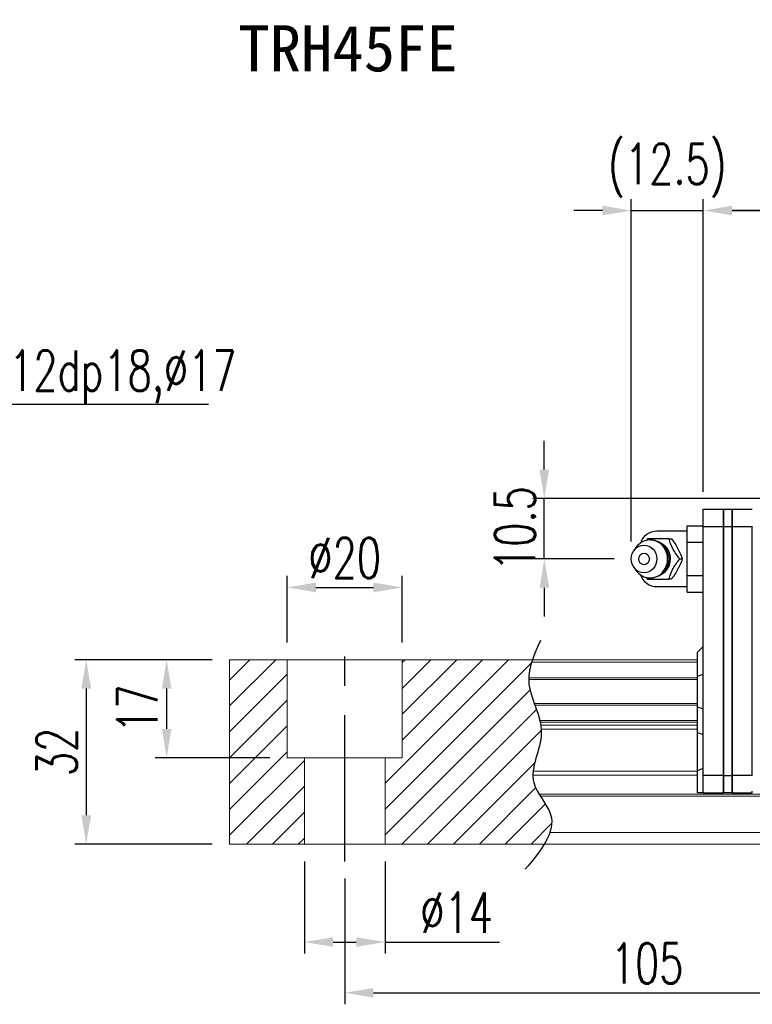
# Model space of a CAD drawing. Header units: millimetres. Extents: x 739 to 1274, y 165 to 336.
# Tile 2 of 50: x 921 to 1048, y 165 to 336. Entities that reach past the tile are written whole.
import ezdxf
from ezdxf import colors
from ezdxf.entities.mleader import LeaderData, LeaderLine
from ezdxf.enums import TextEntityAlignment as Align
from ezdxf.math import Vec2, Vec3

# ---------------------------------------------------------------- set-up
doc = ezdxf.new("R2010")
doc.units = ezdxf.units.MM
doc.header["$LTSCALE"] = 2
doc.header["$PDSIZE"] = -1
doc.linetypes.add('CENTER', pattern=[10.16, 6.35, -1.27, 1.27, -1.27])
for name, color, linetype in [('2', 7, 'Continuous'), ('CHA', 2, 'Continuous'), ('CL', 1, 'CENTER'), ('DIM', 4, 'Continuous'), ('OUT', 3, 'Continuous')]:
    doc.layers.add(name, color=color, linetype=linetype)
doc.styles.add('DIM-7', font='SIMPLEX.shx', dxfattribs={"width": 0.7, "bigfont": 'chineset.shx'})
doc.styles.add('T', font='kaiu.ttf')
doc.dimstyles.new('CNS', dxfattribs={"dimtxt": 3.5, "dimasz": 2.5, "dimexe": 1, "dimexo": 1.5, "dimgap": 0.09, "dimtad": 0, "dimdsep": 46, "dimtxsty": 'DIM-7', "dimcen": 0.09, "dimclrd": 1, "dimclre": 1, "dimclrt": 4, "dimadec": 0, "dimazin": 0, "dimtfac": 1, "dimtix": 1, "dimtmove": 2, "dimatfit": 3, "dimfxl": 1, "dimtvp": 0.971429, "dimtolj": 1, "dimarcsym": 0})

# ---------------------------------------------------------------- blocks, each defined once
blk = doc.blocks.new('*D7')
at = {"color": 7, "lineweight": -2}
for p, q in [((977.14, 186.53), (977.14, 164.72)), ((1082.14, 186.53), (1082.14, 164.72)), ((982.14, 166.72), (1077.14, 166.72))]:
    blk.add_line(p, q, dxfattribs=at)
at = {"color": 7}
for points in [[(982.14, 167.55), (982.14, 165.88), (977.14, 166.72)], [(1077.14, 167.55), (1077.14, 165.88), (1082.14, 166.72)]]:
    blk.add_solid(points, dxfattribs=at)
at = {"layer": 'DEFPOINTS', "color": 0}
for p in [(977.14, 189.53), (1082.14, 189.53), (1082.14, 166.72)]:
    blk.add_point(p, dxfattribs=at)
at = {"color": 7, "insert": (1029.64, 171.82), "char_height": 7, "attachment_point": 5, "style": 'DIM-7'}
blk.add_mtext('\\A1;105', dxfattribs=at)
blk = doc.blocks.new('*D14')
at = {"color": 7, "lineweight": -2}
for p, q in [((967.14, 227.53), (967.14, 239.08)), ((987.14, 227.53), (987.14, 239.08)), ((972.14, 237.08), (982.14, 237.08))]:
    blk.add_line(p, q, dxfattribs=at)
at = {"color": 7}
for points in [[(972.14, 237.92), (972.14, 236.25), (967.14, 237.08)], [(982.14, 237.92), (982.14, 236.25), (987.14, 237.08)]]:
    blk.add_solid(points, dxfattribs=at)
at = {"layer": 'DEFPOINTS', "color": 0}
for p in [(987.14, 237.08), (967.14, 224.53), (987.14, 224.53)]:
    blk.add_point(p, dxfattribs=at)
at = {"color": 7, "insert": (977.14, 242.18), "char_height": 7, "attachment_point": 5, "style": 'DIM-7'}
blk.add_mtext('\\A1;%%C20', dxfattribs=at)
blk = doc.blocks.new('*D15')
at = {"color": 7, "lineweight": -2}
for p, q in [((954.14, 224.53), (944.24, 224.53)), ((946.24, 219.53), (946.24, 212.53)), ((964.14, 207.53), (944.24, 207.53))]:
    blk.add_line(p, q, dxfattribs=at)
at = {"color": 7}
for points in [[(945.41, 219.53), (947.08, 219.53), (946.24, 224.53)], [(945.41, 212.53), (947.08, 212.53), (946.24, 207.53)]]:
    blk.add_solid(points, dxfattribs=at)
at = {"layer": 'DEFPOINTS', "color": 0}
for p in [(957.14, 224.53), (946.24, 207.53), (967.14, 207.53)]:
    blk.add_point(p, dxfattribs=at)
at = {"color": 7, "insert": (941.14, 216.03), "char_height": 7, "attachment_point": 5, "rotation": 90, "style": 'DIM-7'}
blk.add_mtext('\\A1;17', dxfattribs=at)
blk = doc.blocks.new('*D16')
at = {"color": 7, "lineweight": -2}
for p, q in [((954.14, 224.53), (930.28, 224.53)), ((932.28, 219.53), (932.28, 197.53)), ((954.14, 192.53), (930.28, 192.53))]:
    blk.add_line(p, q, dxfattribs=at)
at = {"color": 7}
for points in [[(931.45, 219.53), (933.12, 219.53), (932.28, 224.53)], [(931.45, 197.53), (933.12, 197.53), (932.28, 192.53)]]:
    blk.add_solid(points, dxfattribs=at)
at = {"layer": 'DEFPOINTS', "color": 0}
for p in [(957.14, 224.53), (932.28, 192.53), (957.14, 192.53)]:
    blk.add_point(p, dxfattribs=at)
at = {"color": 7, "insert": (927.18, 208.53), "char_height": 7, "attachment_point": 5, "rotation": 90, "style": 'DIM-7'}
blk.add_mtext('\\A1;32', dxfattribs=at)
blk = doc.blocks.new('*D6')
at = {"color": 7, "lineweight": -2}
for p, q in [((1039.39, 253.68), (1039.39, 304.51)), ((1234.89, 253.68), (1234.89, 304.51)), ((1229.89, 302.51), (1044.39, 302.51))]:
    blk.add_line(p, q, dxfattribs=at)
at = {"color": 7}
for points in [[(1044.39, 303.35), (1044.39, 301.68), (1039.39, 302.51)], [(1229.89, 303.35), (1229.89, 301.68), (1234.89, 302.51)]]:
    blk.add_solid(points, dxfattribs=at)
at = {"layer": 'DEFPOINTS', "color": 0}
for p in [(1039.39, 302.51), (1039.39, 250.68), (1234.89, 250.68)]:
    blk.add_point(p, dxfattribs=at)
at = {"color": 7, "insert": (1137.14, 307.61), "char_height": 7, "attachment_point": 5, "style": 'DIM-7'}
blk.add_mtext('\\A1;195.5', dxfattribs=at)
blk = doc.blocks.new('*D24')
at = {"layer": 'DEFPOINTS', "color": 0}
for p in [(1011.79, 252.53), (1067.14, 252.53), (1026.89, 242.03)]:
    blk.add_point(p, dxfattribs=at)
at = {"layer": 'DIM', "color": 7, "lineweight": -2}
for p, q in [((1011.79, 257.53), (1011.79, 262.53)), ((1064.14, 252.53), (1009.79, 252.53)), ((1011.79, 242.03), (1011.79, 252.53)), ((1023.89, 242.03), (1009.79, 242.03)), ((1011.79, 237.03), (1011.79, 232.03))]:
    blk.add_line(p, q, dxfattribs=at)
at = {"layer": 'DIM', "color": 7}
for points in [[(1010.96, 257.53), (1012.63, 257.53), (1011.79, 252.53)], [(1010.96, 237.03), (1012.63, 237.03), (1011.79, 242.03)]]:
    blk.add_solid(points, dxfattribs=at)
at = {"layer": 'DIM', "color": 7, "insert": (1006.69, 247.28), "char_height": 7, "attachment_point": 5, "rotation": 90, "style": 'DIM-7'}
blk.add_mtext('\\A1;10.5', dxfattribs=at)
blk = doc.blocks.new('*D25')
at = {"color": 7, "lineweight": -2}
for p, q in [((1026.89, 245.03), (1026.89, 304.51)), ((1039.39, 253.68), (1039.39, 304.51)), ((1021.89, 302.51), (1016.89, 302.51)), ((1026.89, 302.51), (1039.39, 302.51)), ((1044.39, 302.51), (1049.39, 302.51))]:
    blk.add_line(p, q, dxfattribs=at)
at = {"color": 7}
for points in [[(1021.89, 303.35), (1021.89, 301.68), (1026.89, 302.51)], [(1044.39, 303.35), (1044.39, 301.68), (1039.39, 302.51)]]:
    blk.add_solid(points, dxfattribs=at)
at = {"layer": 'DEFPOINTS', "color": 0}
for p in [(1039.39, 302.51), (1039.39, 250.68), (1026.89, 242.03)]:
    blk.add_point(p, dxfattribs=at)
at = {"color": 7, "insert": (1033.14, 309.45), "char_height": 7, "attachment_point": 5, "style": 'DIM-7'}
blk.add_mtext('\\A1;(12.5)', dxfattribs=at)
blk = doc.blocks.new('*D27')
at = {"color": 7, "lineweight": -2}
for p, q in [((970.14, 189.53), (970.14, 173.53)), ((984.14, 189.53), (984.14, 173.53)), ((975.14, 175.53), (979.14, 175.53)), ((984.14, 175.53), (1004.01, 175.53))]:
    blk.add_line(p, q, dxfattribs=at)
at = {"color": 7}
for points in [[(975.14, 176.36), (975.14, 174.69), (970.14, 175.53)], [(979.14, 176.36), (979.14, 174.69), (984.14, 175.53)]]:
    blk.add_solid(points, dxfattribs=at)
at = {"layer": 'DEFPOINTS', "color": 0}
for p in [(970.14, 192.53), (984.14, 192.53), (984.14, 175.53)]:
    blk.add_point(p, dxfattribs=at)
at = {"color": 7, "insert": (996.57, 180.63), "char_height": 7, "attachment_point": 5, "style": 'DIM-7'}
blk.add_mtext('\\A1;%%C14', dxfattribs=at)

msp = doc.modelspace()

# ---------------------------------------------------------------- hatches: boundary and pattern name
at = {"layer": 'DIM'}
h = msp.add_hatch(dxfattribs=at)
h.set_pattern_fill('ANSI31', color=0, style=0)
h.set_pattern_definition([(45, (653.1927, 51.7507), (-2.245064, 2.245064), [])])
edge = h.paths.add_edge_path()
edge.add_spline(control_points=[(1010.042, 216.963), (1009.578, 218.264), (1009.117, 219.64), (1009.073, 221.018), (1009.072, 221.102)], knot_values=[7.0410379, 7.0410379, 7.0410379, 7.0410379, 11.0834181, 11.3490412, 11.3490412, 11.3490412, 11.3490412], degree=3, periodic=0)
edge.add_spline(control_points=[(1009.072, 221.102), (1009.07, 221.2), (1009.071, 221.298), (1009.074, 221.396)], knot_values=[6.7346274, 6.7346274, 6.7346274, 6.7346274, 7.0410379, 7.0410379, 7.0410379, 7.0410379], degree=3, periodic=0)
edge.add_spline(control_points=[(1009.074, 221.396), (1009.098, 222.3), (1009.288, 223.204), (1009.575, 224.108)], knot_values=[3.908874, 3.908874, 3.908874, 3.908874, 6.7346274, 6.7346274, 6.7346274, 6.7346274], degree=3, periodic=0)
edge.add_spline(control_points=[(1009.575, 224.108), (1009.62, 224.249), (1009.667, 224.391), (1009.716, 224.533)], knot_values=[3.466366, 3.466366, 3.466366, 3.466366, 3.908874, 3.908874, 3.908874, 3.908874], degree=3, periodic=0)
edge.add_line((1009.713, 224.533), (987.141, 224.533))
edge.add_line((987.141, 224.533), (987.141, 207.533))
edge.add_line((987.141, 207.533), (984.141, 207.533))
edge.add_line((984.141, 207.533), (984.141, 192.533))
edge.add_line((984.141, 192.533), (1011.783, 192.533))
edge.add_spline(control_points=[(1011.783, 192.533), (1012.188, 193.203), (1012.519, 193.87), (1012.744, 194.533)], knot_values=[35.0876755, 35.0876755, 35.0876755, 35.0876755, 37.2888756, 37.2888756, 37.2888756, 37.2888756], degree=3, periodic=0)
edge.add_spline(control_points=[(1012.744, 194.533), (1013.103, 195.586), (1013.284, 197.71), (1011.784, 199.758), (1011.104, 200.826)], knot_values=[27.949439, 27.949439, 27.949439, 27.949439, 31.4503537, 35.0876755, 35.0876755, 35.0876755, 35.0876755], degree=3, periodic=0)
edge.add_spline(control_points=[(1011.104, 200.826), (1011.029, 200.943), (1010.955, 201.061), (1010.883, 201.179)], knot_values=[27.5490533, 27.5490533, 27.5490533, 27.5490533, 27.949439, 27.949439, 27.949439, 27.949439], degree=3, periodic=0)
edge.add_spline(control_points=[(1010.883, 201.179), (1010.481, 201.837), (1009.918, 202.917), (1009.805, 204.051), (1009.809, 204.49)], knot_values=[23.9494384, 23.9494384, 23.9494384, 23.9494384, 26.1777675, 27.5490533, 27.5490533, 27.5490533, 27.5490533], degree=3, periodic=0)
edge.add_spline(control_points=[(1009.809, 204.49), (1009.812, 204.724), (1009.828, 204.96), (1009.855, 205.197)], knot_values=[23.2175338, 23.2175338, 23.2175338, 23.2175338, 23.9494384, 23.9494384, 23.9494384, 23.9494384], degree=3, periodic=0)
edge.add_spline(control_points=[(1009.855, 205.197), (1010.098, 207.338), (1011.343, 209.833), (1011.268, 212.249), (1011.251, 212.471)], knot_values=[15.9420699, 15.9420699, 15.9420699, 15.9420699, 22.5462419, 23.2175338, 23.2175338, 23.2175338, 23.2175338], degree=3, periodic=0)
edge.add_spline(control_points=[(1011.251, 212.471), (1011.233, 212.708), (1011.205, 212.943), (1011.167, 213.178)], knot_values=[15.228195, 15.228195, 15.228195, 15.228195, 15.9420699, 15.9420699, 15.9420699, 15.9420699], degree=3, periodic=0)
edge.add_spline(control_points=[(1011.167, 213.178), (1011.14, 213.346), (1011.109, 213.512), (1011.073, 213.679)], knot_values=[14.7203513, 14.7203513, 14.7203513, 14.7203513, 15.228195, 15.228195, 15.228195, 15.228195], degree=3, periodic=0)
edge.add_spline(control_points=[(1011.073, 213.679), (1011.053, 213.772), (1011.033, 213.865), (1011.01, 213.957)], knot_values=[14.4372251, 14.4372251, 14.4372251, 14.4372251, 14.7203513, 14.7203513, 14.7203513, 14.7203513], degree=3, periodic=0)
edge.add_spline(control_points=[(1011.01, 213.957), (1010.793, 214.869), (1010.469, 215.771), (1010.147, 216.669)], knot_values=[11.6531458, 11.6531458, 11.6531458, 11.6531458, 14.4372251, 14.4372251, 14.4372251, 14.4372251], degree=3, periodic=0)
edge.add_spline(control_points=[(1010.147, 216.669), (1010.112, 216.767), (1010.077, 216.865), (1010.042, 216.963)], knot_values=[11.3490412, 11.3490412, 11.3490412, 11.3490412, 11.6531458, 11.6531458, 11.6531458, 11.6531458], degree=3, periodic=0)
edge.add_line((1010.042, 216.963), (1010.042, 216.963))
h.paths.add_polyline_path([(967.141, 224.533), (957.141, 224.533), (957.141, 192.533), (970.141, 192.533), (970.141, 207.533), (967.141, 207.533)])

# ---------------------------------------------------------------- linework, layer by layer
at = {"layer": '2', "color": 0, "linetype": 'Continuous'}
for p, q in [((1039.391, 250.683), (1042.891, 250.683)), ((1039.391, 247.683), (1039.391, 250.683)), ((1042.891, 250.683), (1042.891, 247.683)), ((1042.891, 250.683), (1044.391, 250.683)), ((1042.891, 247.683), (1042.891, 250.683)), ((1044.391, 250.683), (1044.391, 247.683)), ((1044.391, 250.683), (1047.891, 250.683)), ((1044.391, 247.683), (1044.391, 250.683)), ((1036.591, 246.833), (1031.308, 246.833)), ((1036.591, 247.806), (1039.391, 247.806)), ((1036.591, 244.919), (1036.591, 247.806)), ((1039.391, 204.433), (1039.391, 247.683)), ((1039.391, 247.683), (1042.891, 247.683)), ((1042.891, 247.683), (1042.891, 204.433)), ((1042.891, 247.683), (1044.391, 247.683)), ((1042.891, 204.433), (1042.891, 247.683)), ((1044.391, 247.683), (1044.391, 204.433)), ((1044.391, 204.433), (1044.391, 247.683)), ((1044.391, 247.683), (1047.891, 247.683)), ((1047.891, 247.683), (1047.891, 247.733)), ((1047.891, 204.433), (1047.891, 247.683)), ((1036.591, 244.919), (1039.391, 244.919)), ((1036.591, 239.146), (1036.591, 244.919)), ((1027.688, 243.992), (1027.324, 243.457)), ((1027.324, 240.608), (1027.688, 240.074)), ((1036.591, 236.259), (1036.591, 239.146)), ((1036.591, 239.146), (1039.391, 239.146)), ((1031.308, 237.233), (1036.591, 237.233)), ((1036.591, 236.259), (1039.391, 236.259)), ((1038.391, 225.833), (1039.391, 226.833)), ((1038.391, 221.685), (1038.391, 225.833)), ((1038.391, 221.685), (1039.391, 222.049)), ((1038.391, 216.38), (1038.391, 221.685)), ((1038.391, 216.38), (1039.391, 216.016)), ((1038.391, 211.911), (1038.391, 216.38)), ((1038.391, 205.321), (1038.391, 211.911)), ((1038.391, 211.911), (1039.391, 211.547)), ((1038.391, 205.321), (1039.391, 205.735)), ((1038.391, 201.433), (1038.391, 205.321)), ((1042.891, 204.433), (1039.391, 204.433)), ((1039.391, 201.433), (1039.391, 204.433)), ((1042.891, 204.433), (1044.391, 204.433)), ((1042.891, 204.433), (1042.891, 201.433)), ((1042.891, 201.433), (1042.891, 204.433)), ((1044.391, 204.433), (1044.391, 201.433)), ((1044.391, 201.433), (1044.391, 204.433)), ((1047.891, 204.433), (1044.391, 204.433)), ((1047.891, 204.383), (1047.891, 204.433)), ((1047.891, 201.433), (1047.891, 201.733)), ((1039.391, 201.433), (1038.391, 201.433)), ((1039.391, 201.433), (1042.891, 201.433)), ((1044.391, 201.433), (1042.891, 201.433)), ((1044.391, 201.433), (1047.891, 201.433))]:
    msp.add_line(p, q, dxfattribs=at)
for centre, start, end in [((1031.308, 243.833), 89.99998, 161.42204), ((1031.308, 240.233), 198.57796, 270.00002)]:
    msp.add_arc(centre, 3, start, end, dxfattribs=at)
for major_axis in [(0, -2.4), (0, -1)]:
    msp.add_ellipse((1029.108, 242.033), major_axis=major_axis, ratio=0.9238797, dxfattribs=at)
for centre, major_axis, start_param, end_param in [((1030.142, 242.033), (0, -3.3), 3.1415926, 4.0769035), ((1030.142, 242.033), (0, -3.3), 0, 3.1415927), ((1030.956, 242.033), (0, -2.962), 0.4233297, 2.6987264), ((1030.142, 242.033), (0, -3.3), 5.3479724, 6.2831853)]:
    msp.add_ellipse(centre, major_axis=major_axis, ratio=0.9238797, start_param=start_param, end_param=end_param, dxfattribs=at)
for points, degree in [([(1029.698, 245.533), (1029.61, 245.418), (1029.522, 245.302), (1029.434, 245.185)], 3), ([(1033.432, 245.533), (1033.847, 245.533)], 1), ([(1035.299, 242.033), (1035.714, 242.033)], 1), ([(1029.454, 238.854), (1029.535, 238.746), (1029.617, 238.639), (1029.698, 238.533)], 3), ([(1030.163, 238.754), (1030.221, 238.751), (1030.278, 238.749), (1030.334, 238.75)], 3), ([(1033.847, 238.533), (1033.432, 238.533)], 1)]:
    msp.add_open_spline(points, degree=degree, dxfattribs=at)
for points, knots in [([(1033.432, 245.533), (1032.714, 245.533), (1031.945, 245.533), (1030.637, 245.533), (1030.151, 245.533), (1029.698, 245.533)], [0, 0, 0, 0, 0.5, 0.5, 1, 1, 1, 1]), ([(1033.442, 242.033), (1033.441, 242.283), (1033.385, 242.78), (1033.128, 243.507), (1032.7, 244.165), (1032.125, 244.709), (1031.441, 245.098), (1030.76, 245.303), (1030.323, 245.323), (1030.141, 245.314)], [0, 0, 0, 0, 0.1424122, 0.2912277, 0.4421098, 0.5939693, 0.7455107, 0.8956214, 1, 1, 1, 1]), ([(1035.299, 242.033), (1035.034, 242.379), (1034.766, 242.733), (1034.349, 243.362), (1034.189, 243.631), (1033.92, 244.158), (1033.808, 244.42), (1033.605, 244.967), (1033.516, 245.252), (1033.432, 245.533)], [0, 0, 0, 0, 0.316279, 0.316279, 0.5305075, 0.5305075, 0.7443494, 0.7443494, 1, 1, 1, 1]), ([(1033.847, 245.532), (1034.259, 244.986), (1034.658, 244.4), (1035.311, 243.178), (1035.542, 242.583), (1035.714, 242.033)], [0, 0, 0, 0, 0.5, 0.5, 1, 1, 1, 1]), ([(1030.482, 238.755), (1030.53, 238.758), (1030.825, 238.785), (1031.357, 238.937), (1032.017, 239.283), (1032.579, 239.768), (1033.019, 240.361), (1033.318, 241.04), (1033.429, 241.613), (1033.442, 241.946), (1033.442, 242.033)], [0, 0, 0, 0, 0.0297339, 0.1848987, 0.3380427, 0.4898314, 0.6411412, 0.7929758, 0.9463445, 1, 1, 1, 1]), ([(1033.432, 238.533), (1033.536, 238.879), (1033.646, 239.233), (1033.9, 239.862), (1034.026, 240.131), (1034.32, 240.658), (1034.489, 240.92), (1034.868, 241.467), (1035.084, 241.752), (1035.299, 242.033)], [0, 0, 0, 0, 0.316279, 0.316279, 0.5305075, 0.5305075, 0.7443494, 0.7443494, 1, 1, 1, 1]), ([(1035.714, 242.032), (1035.543, 241.486), (1035.316, 240.9), (1034.666, 239.678), (1034.262, 239.083), (1033.847, 238.533)], [0, 0, 0, 0, 0.5, 0.5, 1, 1, 1, 1]), ([(1029.698, 238.533), (1030.158, 238.533), (1030.652, 238.533), (1032.001, 238.533), (1032.724, 238.533), (1033.432, 238.533)], [0, 0, 0, 0, 0.5, 0.5, 1, 1, 1, 1])]:
    msp.add_open_spline(points, degree=3, knots=knots, dxfattribs=at)
at = {"layer": 'CL', "color": 0, "ltscale": 2}
msp.add_line((977.141, 189.533), (977.141, 227.533), dxfattribs=at)
at = {"layer": 'DIM', "color": 0}
msp.add_open_spline([(1011.131, 227.861), (1010.047, 225.522), (1007.581, 220.205), (1013.295, 212.123), (1007.866, 203.721), (1015.413, 196.526), (1011.157, 191.383), (1008.496, 188.168)], degree=3, knots=[0, 0, 0, 0, 7.306661, 16.6133617, 25.3207242, 31.5867608, 42.0326146, 42.0326146, 42.0326146, 42.0326146], dxfattribs=at)
at = {"layer": 'OUT', "color": 0, "linetype": 'Continuous', "lineweight": 15}
for p, q in [((957.141, 224.533), (1038.391, 224.533)), ((957.141, 192.533), (957.141, 224.533)), ((967.141, 207.533), (967.141, 224.533)), ((987.141, 207.533), (987.141, 224.533)), ((1009.575, 224.108), (1038.391, 224.108)), ((1009.072, 221.102), (1038.391, 221.102)), ((1009.074, 221.396), (1038.391, 221.396)), ((1010.042, 216.963), (1038.391, 216.963)), ((1010.147, 216.669), (1038.391, 216.669)), ((1011.01, 213.957), (1038.391, 213.957)), ((1011.073, 213.679), (1038.391, 213.679)), ((1011.167, 213.178), (1038.391, 213.178)), ((1011.251, 212.471), (1038.391, 212.471)), ((967.141, 207.533), (987.141, 207.533)), ((970.141, 192.533), (970.141, 207.533)), ((984.141, 192.533), (984.141, 207.533)), ((1009.855, 205.197), (1038.391, 205.197)), ((1009.809, 204.49), (1038.391, 204.49)), ((1010.883, 201.179), (1261.141, 201.179)), ((1011.104, 200.826), (1261.141, 200.826)), ((1012.744, 194.533), (1261.141, 194.533)), ((957.141, 192.533), (1261.141, 192.533))]:
    msp.add_line(p, q, dxfattribs=at)

# ---------------------------------------------------------------- texts
at = {"layer": 'CHA', "color": 7, "style": 'T'}
msp.add_text('TRH45FE', height=8, dxfattribs=at).set_placement((977.734, 330.605), align=Align.MIDDLE)

# ---------------------------------------------------------------- dimensions: what is measured, and where the dimension line sits
at = {"color": 0}
for base, p1, p2, text, picture, middle in [((1039.391, 302.514), (1026.891, 242.033), (1039.391, 250.683), '(<>)', '*D25', (1033.141, 309.448)), ((987.141, 237.083), (967.141, 224.533), (987.141, 224.533), '%%C<>', '*D14', (977.141, 242.183))]:
    dim = msp.add_linear_dim(base=base, p1=p1, p2=p2, text=text, dimstyle='CNS', override={"dimscale": 2, "dimgap": 0.8, "dimtad": 1, "dimclrd": 7, "dimclre": 7, "dimclrt": 7, "dimtmove": 1}, dxfattribs=at)
    dim.commit()
    dim.dimension.update_dxf_attribs({"geometry": picture, "text_midpoint": middle})
for base, p1, p2, picture, middle in [((1039.391, 302.514), (1234.891, 250.683), (1039.391, 250.683), '*D6', (1137.141, 307.614)), ((1082.141, 166.718), (977.141, 189.533), (1082.141, 189.533), '*D7', (1029.641, 171.818))]:
    dim = msp.add_linear_dim(base=base, p1=p1, p2=p2, dimstyle='CNS', override={"dimscale": 2, "dimgap": 0.8, "dimtad": 1, "dimclrd": 7, "dimclre": 7, "dimclrt": 7, "dimtmove": 1}, dxfattribs=at)
    dim.commit()
    dim.dimension.update_dxf_attribs({"geometry": picture, "text_midpoint": middle})
for base, p2, picture, middle in [((932.283, 192.533), (957.141, 192.533), '*D16', (927.183, 208.533)), ((946.243, 207.533), (967.141, 207.533), '*D15', (941.143, 216.033))]:
    dim = msp.add_linear_dim(base=base, p1=(957.141, 224.533), p2=p2, angle=90, dimstyle='CNS', override={"dimscale": 2, "dimgap": 0.8, "dimtad": 1, "dimclrd": 7, "dimclre": 7, "dimclrt": 7, "dimtmove": 1}, dxfattribs=at)
    dim.commit()
    dim.dimension.update_dxf_attribs({"geometry": picture, "text_midpoint": middle})
dim = msp.add_linear_dim(base=(984.141, 175.527), p1=(970.141, 192.533), p2=(984.141, 192.533), angle=180, text='%%C<>', dimstyle='CNS', override={"dimscale": 2, "dimgap": 0.8, "dimtad": 1, "dimclrd": 7, "dimclre": 7, "dimclrt": 7, "dimtmove": 0}, dxfattribs=at)
dim.commit()
dim.dimension.update_dxf_attribs({"geometry": '*D27', "text_midpoint": (996.574, 175.527), "dimtype": 160})
at = {"layer": 'DIM', "color": 0}
dim = msp.add_linear_dim(base=(1011.793, 252.533), p1=(1026.891, 242.033), p2=(1067.141, 252.533), angle=90, dimstyle='CNS', override={"dimscale": 2, "dimgap": 0.8, "dimtad": 1, "dimclrd": 7, "dimclre": 7, "dimclrt": 7, "dimtmove": 1}, dxfattribs=at)
dim.commit()
dim.dimension.update_dxf_attribs({"geometry": '*D24', "text_midpoint": (1006.693, 247.283)})

# ---------------------------------------------------------------- leaders
at = {"color": 0}
ml = msp.add_multileader_mtext('Standard', dxfattribs=at)
ml.set_content('{\\C7;4-M12dp18,%%C17}', color=4, style='DIM-7')
ml.set_leader_properties(color=7)
ml.build(insert=Vec2(0, 0))
ml.multileader.update_dxf_attribs({"text_left_attachment_type": 6, "text_right_attachment_type": 6, "dogleg_length": 0.36, "arrow_head_size": 5, "scale": 2})
ctx = ml.context
ctx.base_point, ctx.scale, ctx.char_height, ctx.arrow_head_size, ctx.landing_gap_size, ctx.plane_origin = Vec3(900.2, 268.899), 2, 7, 5, 4, Vec3(886.379, 252.533)
ctx.left_attachment, ctx.right_attachment = 6, 6
notes = []
notes.append((ctx, [(0, (1, 1, 0), (899.48, 268.899), (1, 0), 0.72, [(0, [(886.379, 252.533)], 0, [])])]))
ctx.mtext.insert, ctx.mtext.flow_direction = Vec3(904.2, 278.232), 5
for ctx, leaders in notes:
    for number, flags, end, landing, length, lines in leaders:
        leader = LeaderData()
        leader.index, (leader.has_last_leader_line, leader.has_dogleg_vector, leader.attachment_direction) = number, flags
        leader.last_leader_point, leader.dogleg_vector, leader.dogleg_length = Vec3(end), Vec3(landing), length
        for number, points, colour, breaks in lines:
            line = LeaderLine()
            line.index, line.vertices, line.color, line.breaks = number, Vec3.list(points), colors.encode_raw_color(colour), breaks
            leader.lines.append(line)
        ctx.leaders.append(leader)

doc.saveas('drawing.dxf')
